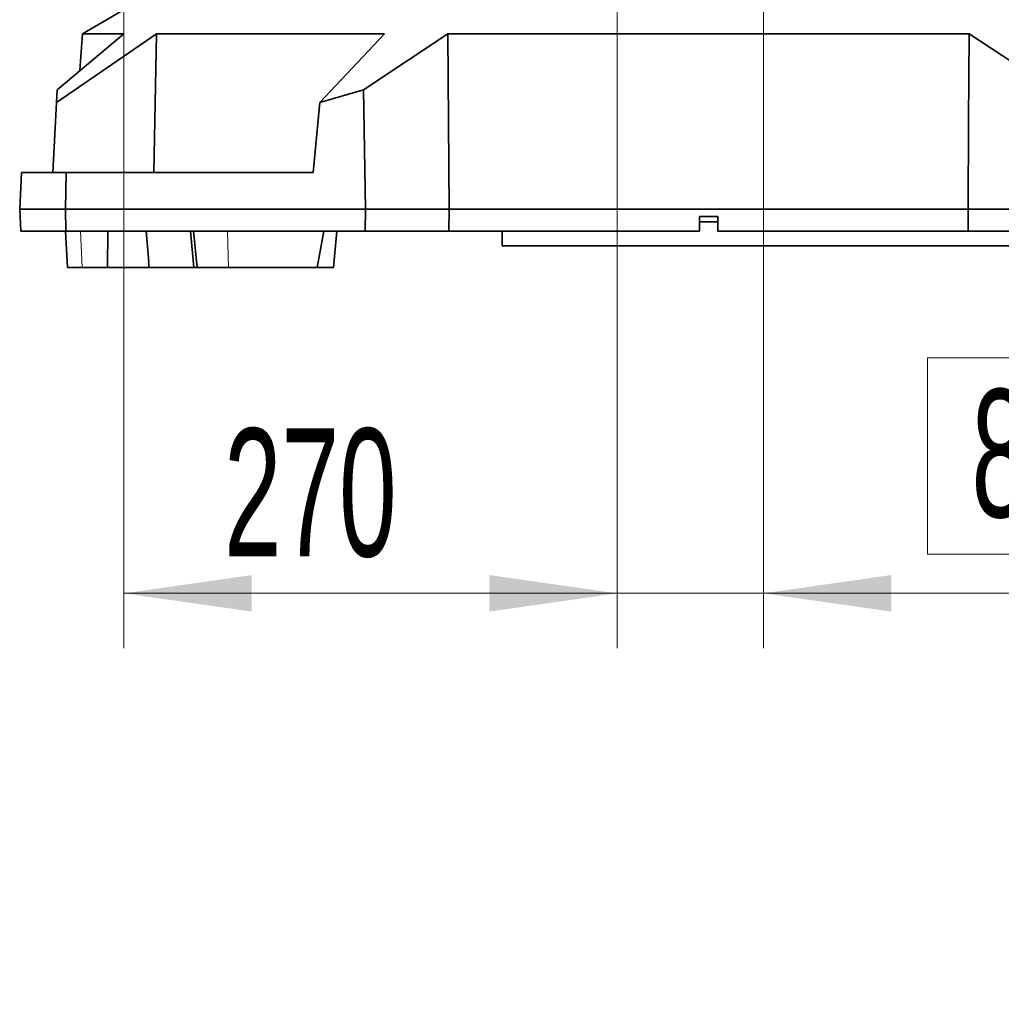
# Model space of a CAD drawing. Header units: millimetres. Extents: x 0 to 12118, y 0 to 8400.
# Tile 11 of 128: x 2248 to 2785, y 2961 to 3500. Entities that reach past the tile are written whole.
import ezdxf

# ---------------------------------------------------------------- set-up
doc = ezdxf.new("R2010")
doc.units = ezdxf.units.MM
doc.header["$LTSCALE"] = 20
doc.styles.add('SLDTEXTSTYLE0', font='TXT', dxfattribs={"width": 0.605})
doc.dimstyles.new('SLDDIMSTYLE2', dxfattribs={"dimtxt": 70, "dimasz": 70, "dimexe": 0, "dimexo": 0.0625, "dimgap": 17.5, "dimtad": 1, "dimdec": 1, "dimrnd": 1e-09, "dimzin": 12, "dimdsep": 46, "dimtxsty": 'SLDTEXTSTYLE0', "dimsah": 1, "dimcen": 0.09, "dimadec": 0, "dimazin": 3, "dimtfac": 1, "dimtofl": 0, "dimtmove": 0, "dimatfit": 3, "dimfxl": 1, "dimfrac": 2, "dimtolj": 1, "dimtzin": 12, "dimarcsym": 0})
doc.dimstyles.new('SLDDIMSTYLE3', dxfattribs={"dimtxt": 70, "dimasz": 70, "dimexe": 0, "dimexo": 0.0625, "dimgap": 17.5, "dimtad": 0, "dimtih": 1, "dimtoh": 1, "dimdec": 1, "dimrnd": 1e-09, "dimzin": 12, "dimdsep": 46, "dimtxsty": 'SLDTEXTSTYLE0', "dimblk1": 'NONE', "dimsah": 1, "dimcen": 0, "dimadec": 0, "dimazin": 3, "dimtfac": 1, "dimtmove": 0, "dimatfit": 3, "dimldrblk": 'NONE', "dimfxl": 1, "dimfrac": 2, "dimtolj": 1, "dimtzin": 12, "dimarcsym": 0})
doc.dimstyles.new('SLDDIMSTYLE7', dxfattribs={"dimtxt": 70, "dimasz": 70, "dimexe": 0, "dimexo": 0.0625, "dimgap": -17.5, "dimtad": 1, "dimdec": 1, "dimrnd": 1e-09, "dimzin": 12, "dimdsep": 46, "dimtxsty": 'SLDTEXTSTYLE0', "dimsah": 1, "dimcen": 0.09, "dimadec": 0, "dimazin": 3, "dimtfac": 1, "dimtmove": 0, "dimatfit": 0, "dimfxl": 1, "dimfrac": 2, "dimtolj": 1, "dimarcsym": 0})

# ---------------------------------------------------------------- blocks, each defined once
blk = doc.blocks.new('_D_48')
at = {"color": 7, "linetype": 'Continuous', "lineweight": 0}
for p, q in [((2304.63, 4139.87), (2304.63, 3155.59)), ((2574.63, 3934.87), (2574.63, 3155.59)), ((2304.63, 3185.59), (2574.63, 3185.59))]:
    blk.add_line(p, q, dxfattribs=at)
at = {"color": 7, "linetype": 'Continuous', "lineweight": 18}
for points in [[(2304.63, 3185.59), (2374.63, 3175.59), (2374.63, 3195.59)], [(2574.63, 3185.59), (2504.63, 3195.59), (2504.63, 3175.59)]]:
    blk.add_solid(points, dxfattribs=at)
at = {"color": 7, "linetype": 'Continuous', "lineweight": 18, "insert": (2359.42, 3275.82), "char_height": 70, "attachment_point": 1, "style": 'SLDTEXTSTYLE0'}
blk.add_mtext('270', dxfattribs=at)
blk = doc.blocks.new('_D_50')
at = {"color": 7, "linetype": 'Continuous', "lineweight": 0}
for p, q in [((2574.63, 3926.87), (2574.63, 3155.59)), ((2654.63, 3766.87), (2654.63, 3155.59)), ((2744.45, 3207.07), (2744.45, 3314.51)), ((2744.45, 3314.51), (2899.52, 3314.51)), ((2899.52, 3314.51), (2899.52, 3207.07)), ((2899.52, 3207.07), (2744.45, 3207.07)), ((2574.63, 3185.59), (2454.63, 3185.59)), ((2574.63, 3185.59), (2654.63, 3185.59)), ((2654.63, 3185.59), (2907.54, 3185.59))]:
    blk.add_line(p, q, dxfattribs=at)
at = {"color": 7, "linetype": 'Continuous', "lineweight": 18}
for points in [[(2574.63, 3185.59), (2504.63, 3195.59), (2504.63, 3175.59)], [(2654.63, 3185.59), (2724.63, 3175.59), (2724.63, 3195.59)]]:
    blk.add_solid(points, dxfattribs=at)
at = {"color": 7, "linetype": 'Continuous', "lineweight": 18, "insert": (2768.51, 3297.31), "char_height": 70, "attachment_point": 1, "style": 'SLDTEXTSTYLE0'}
blk.add_mtext('80', dxfattribs=at)
blk = doc.blocks.new('_D_51')
at = {"color": 7, "linetype": 'Continuous', "lineweight": 0}
for p, q in [((2652.01, 3782.53), (2657.25, 3775.21)), ((2657.25, 3775.21), (3035.28, 3247.85)), ((3035.28, 3247.85), (3155.28, 3247.85))]:
    blk.add_line(p, q, dxfattribs=at)
at = {"color": 7, "linetype": 'Continuous', "lineweight": 18}
blk.add_solid([(2657.25, 3775.21), (2689.91, 3712.49), (2706.16, 3724.15)], dxfattribs=at)
at = {"color": 7, "linetype": 'Continuous', "lineweight": 18, "insert": (3155.28, 3284.37), "char_height": 70, "attachment_point": 1, "style": 'SLDTEXTSTYLE0'}
blk.add_mtext('3x M10 Through', dxfattribs=at)
blk = doc.blocks.new('_None')

msp = doc.modelspace()

# ---------------------------------------------------------------- linework, layer by layer
at = {"color": 7, "linetype": 'Continuous', "lineweight": 35}
for p, q in [((2315.795508, 3511.763272), (2282.00328, 3491.961106)), ((2322.462833, 3491.961106), (2267.691042, 3454.305518)), ((2268.055616, 3461.262005), (2304.655984, 3491.961106)), ((2282.00328, 3491.961106), (2304.655984, 3491.961106)), ((2322.462833, 3491.961106), (2321.090353, 3415.870777)), ((2322.462833, 3491.961106), (2447.341791, 3491.961106)), ((2411.830869, 3454.305518), (2447.341791, 3491.961106)), ((2481.967152, 3491.961106), (2435.752702, 3461.262005)), ((2481.967152, 3491.961106), (2482.628659, 3395.870777)), ((2481.967152, 3491.961106), (2767.290062, 3491.961106)), ((2813.504512, 3461.262005), (2767.290062, 3491.961106)), ((2267.691042, 3454.305518), (2268.055616, 3461.262005)), ((2435.752702, 3461.262005), (2411.830869, 3454.305518)), ((2435.752702, 3461.262005), (2436.893189, 3395.870777)), ((2267.691042, 3454.305518), (2265.676763, 3415.870777)), ((2411.830869, 3454.305518), (2408.254301, 3415.870777)), ((2247.628607, 3395.870777), (2248.676763, 3415.870777)), ((2248.676763, 3415.870777), (2273.062767, 3415.870777)), ((2273.062767, 3415.870777), (2272.628607, 3395.870777)), ((2408.254301, 3415.870777), (2273.062767, 3415.870777)), ((2248.257501, 3383.870777), (2247.628607, 3395.870777)), ((2272.628607, 3395.870777), (2247.628607, 3395.870777)), ((2436.893189, 3395.870777), (2272.628607, 3395.870777)), ((2272.628607, 3395.870777), (2272.889103, 3383.870777)), ((2436.893189, 3395.870777), (2436.683897, 3383.870777)), ((2482.628659, 3395.870777), (2436.893189, 3395.870777)), ((2482.628659, 3395.870777), (2482.54482, 3383.870777)), ((2482.628659, 3395.870777), (2766.628555, 3395.870777)), ((2766.712394, 3383.870777), (2766.628555, 3395.870777)), ((2812.364025, 3395.870777), (2766.628555, 3395.870777)), ((2619.628607, 3391.870777), (2629.628607, 3391.870777)), ((2619.628607, 3391.870777), (2619.628607, 3383.870777)), ((2629.628607, 3383.870777), (2629.628607, 3391.870777)), ((2629.628607, 3388.870777), (2619.628607, 3388.870777)), ((2272.889103, 3383.870777), (2248.257501, 3383.870777)), ((2272.680278, 3383.870777), (2273.728434, 3363.870777)), ((2272.889103, 3383.870777), (2436.683897, 3383.870777)), ((2295.674623, 3363.870777), (2295.925727, 3383.870777)), ((2318.209665, 3366.816537), (2316.77419, 3383.870777)), ((2341.124036, 3383.870777), (2342.873809, 3363.870777)), ((2342.771522, 3383.870777), (2344.679197, 3363.870777)), ((2410.338433, 3363.870777), (2414.036, 3383.870777)), ((2419.374262, 3363.870777), (2421.124036, 3383.870777)), ((2436.683897, 3383.870777), (2482.54482, 3383.870777)), ((2482.54482, 3383.870777), (2619.628607, 3383.870777)), ((2511.628607, 3383.870777), (2511.628607, 3375.770777)), ((2629.628607, 3383.870777), (2766.712394, 3383.870777)), ((2766.712394, 3383.870777), (2812.573317, 3383.870777)), ((2828.841837, 3375.770777), (2511.628607, 3375.770777)), ((2273.728434, 3363.870777), (2281.761798, 3363.870777)), ((2281.761798, 3363.870777), (2295.674623, 3363.870777)), ((2318.457613, 3363.870777), (2295.674623, 3363.870777)), ((2318.197797, 3366.815498), (2318.455427, 3363.870777)), ((2342.873809, 3363.870777), (2318.455427, 3363.870777)), ((2344.679197, 3363.870777), (2342.873809, 3363.870777)), ((2344.679197, 3363.870777), (2361.902996, 3363.870777)), ((2361.902996, 3363.870777), (2410.338433, 3363.870777)), ((2419.374262, 3363.870777), (2410.338433, 3363.870777))]:
    msp.add_line(p, q, dxfattribs=at)
at = {"color": 8, "linetype": 'Continuous', "lineweight": 18}
for p, q in [((2281.761798, 3363.870777), (2280.929812, 3383.870777)), ((2361.902996, 3363.870777), (2361.265477, 3383.870777))]:
    msp.add_line(p, q, dxfattribs=at)
at = {"color": 7, "linetype": 'Continuous', "lineweight": 35, "flags": 128}
msp.add_lwpolyline([(2766.628555, 3395.870777), (2766.961525, 3443.828374), (2767.290062, 3491.961106)], dxfattribs=at)
at = {"color": 7, "linetype": 'Continuous', "lineweight": 35}
msp.add_ellipse((2551.737706, -144.809641), major_axis=(122.252125, 6182.856045), ratio=0.0682328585, start_param=0.9433118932, end_param=0.947327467, dxfattribs=at)

# ---------------------------------------------------------------- dimensions: what is measured, and where the dimension line sits
at = {"color": 7, "linetype": 'Continuous', "lineweight": 18}
for base, p1, p2, dimstyle, picture, middle in [((2574.628607, 3185.588778), (2304.628607, 4143.870777), (2574.628607, 3938.870777), 'SLDDIMSTYLE2', '_D_48', (2439.628607, 3185.588778)), ((2654.628607, 3185.588778), (2574.628607, 3930.870777), (2654.628607, 3770.870777), 'SLDDIMSTYLE7', '_D_50', (2821.986431, 3185.588778))]:
    dim = msp.add_linear_dim(base=base, p1=p1, p2=p2, dimstyle=dimstyle, dxfattribs=at)
    dim.commit()
    dim.dimension.update_dxf_attribs({"geometry": picture, "text_midpoint": middle, "dimtype": 160})
dim = msp.add_diameter_dim_2p(p1=(2652.006869, 3782.528165), p2=(2657.250345, 3775.213389), text='3x M10 Through', dimstyle='SLDDIMSTYLE3', override={"dimpost": '<>'}, dxfattribs=at)
dim.commit()
dim.dimension.update_dxf_attribs({"geometry": '_D_51', "text_midpoint": (3505.376958, 3247.853266), "dimtype": 163})

doc.saveas('drawing.dxf')
